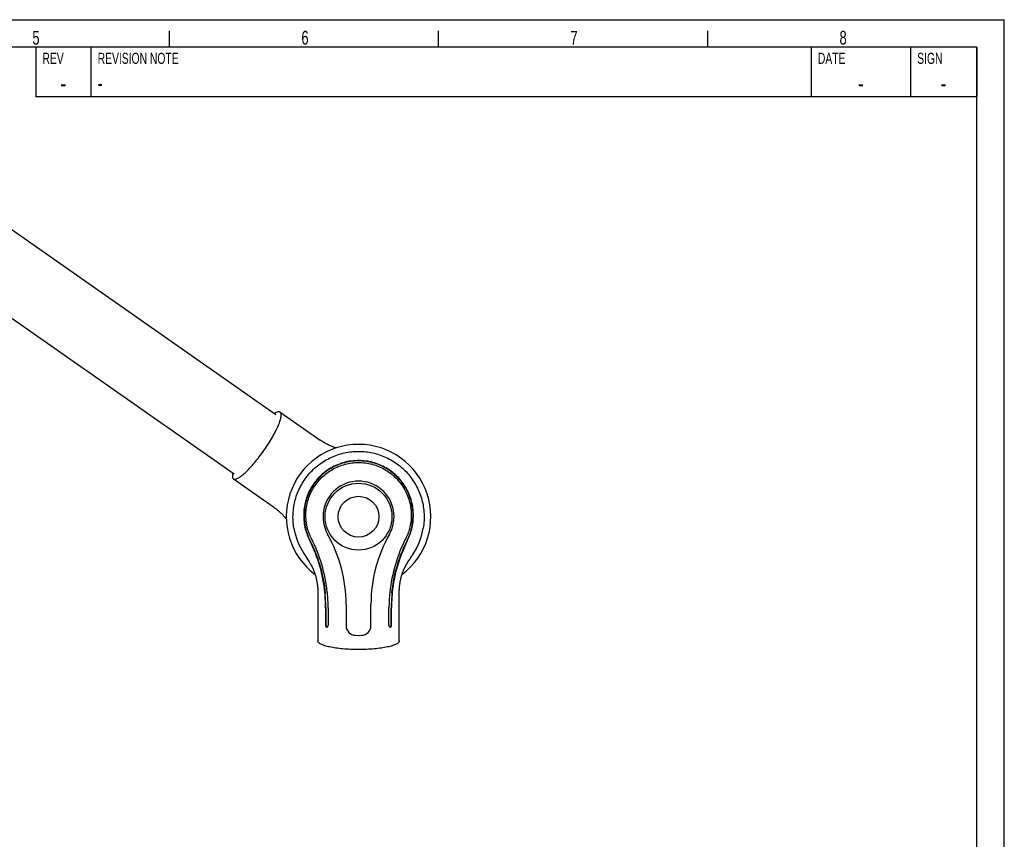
# Model space of a CAD drawing. Extents: x 0 to 420, y 0 to 297.
# Tile 7 of 7: x 242 to 420, y 148 to 297. Entities that reach past the tile are written whole.
import ezdxf

# ---------------------------------------------------------------- set-up
doc = ezdxf.new("R2010")
doc.units = 0
doc.header["$LTSCALE"] = 23.1
for name, color, linetype in [('102162_DXF_CONTINUOUS_LINE', 7, 'CONTINUOUS'), ('102180_DXF_FORMAT', 7, 'CONTINUOUS'), ('102200_DXF_CONTINUOUS_LINE', 7, 'CONTINUOUS')]:
    doc.layers.add(name, color=color, linetype=linetype)
doc.styles.get("Standard").update_dxf_attribs({"font": 'txt', "width": 0.7})
doc.styles.add('TEXTSTYLE_2', font='txt', dxfattribs={"width": 0.7})

msp = doc.modelspace()

# ---------------------------------------------------------------- linework, layer by layer
at = {"layer": '102162_DXF_CONTINUOUS_LINE', "color": 7, "linetype": 'CONTINUOUS'}
for p, q in [((225.87, 268.98), (287.99, 225.48)), ((218.33, 258.2), (280.44, 214.71))]:
    msp.add_line(p, q, dxfattribs=at)
at = {"layer": '102180_DXF_FORMAT', "color": 7, "linetype": 'CONTINUOUS'}
for p, q in [((0, 297), (420, 297)), ((420, 0), (420, 297)), ((268.75, 292), (268.75, 295)), ((317.5, 292), (317.5, 295)), ((366.25, 292), (366.25, 295)), ((415, 292), (25, 292)), ((415, 292), (244.5, 292)), ((244.5, 292), (244.5, 283)), ((254.5, 292), (254.5, 283)), ((385, 292), (385, 283)), ((403, 292), (403, 283)), ((415, 292), (415, 283)), ((415, 5), (415, 292)), ((415, 283), (244.5, 283))]:
    msp.add_line(p, q, dxfattribs=at)
at = {"layer": '102200_DXF_CONTINUOUS_LINE', "color": 7, "linetype": 'CONTINUOUS'}
for p, q in [((288.79, 225.9), (296.03, 220.83)), ((294.43, 203.04), (294.44, 203.03)), ((311.55, 203.03), (311.56, 203.04)), ((293.07, 200.28), (293.07, 200.29)), ((293.07, 200.29), (293.19, 200.09)), ((293.08, 200.26), (293.07, 200.28)), ((293.19, 200.09), (293.3, 199.92)), ((293.3, 199.92), (293.39, 199.77)), ((312.56, 199.71), (312.66, 199.86)), ((312.66, 199.86), (312.74, 200)), ((312.74, 200), (312.92, 200.29)), ((312.92, 200.29), (312.91, 200.27)), ((293.39, 199.77), (293.49, 199.62)), ((293.49, 199.62), (293.59, 199.45)), ((293.59, 199.45), (293.81, 199.12)), ((293.81, 199.12), (293.84, 199.06)), ((293.84, 199.06), (294.02, 198.79)), ((294.02, 198.79), (294.08, 198.68)), ((294.08, 198.68), (294.15, 198.58)), ((311.76, 198.46), (311.83, 198.56)), ((311.83, 198.56), (311.89, 198.66)), ((311.89, 198.66), (311.99, 198.82)), ((312.32, 199.32), (312.46, 199.55)), ((312.46, 199.55), (312.56, 199.71)), ((295.62, 193.29), (295.62, 184.45)), ((296.89, 193.14), (296.88, 193.2)), ((297.34, 193.21), (297.34, 193.2)), ((309.11, 193.2), (309.1, 193.14)), ((300.74, 191.07), (300.74, 187.21)), ((305.24, 187.21), (305.24, 191.07)), ((297.02, 190.41), (297.02, 187.32)), ((297.07, 190.41), (297.07, 187.32)), ((297.49, 190.41), (297.49, 187.32)), ((308.5, 187.32), (308.5, 190.41)), ((308.92, 187.32), (308.92, 190.41)), ((308.97, 187.32), (308.97, 190.41)), ((302.45, 185.46), (302.99, 185.45)), ((302.99, 185.45), (303.54, 185.46))]:
    msp.add_line(p, q, dxfattribs=at)
for points in [[(298.93, 219.4), (298.83, 219.43), (298.71, 219.47), (298.59, 219.51), (298.46, 219.56), (298.32, 219.61), (298.19, 219.66), (298.05, 219.72), (297.91, 219.78), (297.76, 219.85), (297.61, 219.92), (297.46, 219.99), (297.31, 220.07), (297.15, 220.15), (296.99, 220.23), (296.84, 220.32), (296.68, 220.41), (296.52, 220.51), (296.35, 220.61), (296.19, 220.72), (296.03, 220.83)], [(280.33, 213.81), (287.57, 208.74), (287.73, 208.63), (287.89, 208.51), (288.04, 208.39), (288.19, 208.27), (288.33, 208.15), (288.47, 208.03), (288.6, 207.91), (288.73, 207.79), (288.86, 207.68), (288.98, 207.56), (289.1, 207.44), (289.21, 207.32), (289.32, 207.21), (289.42, 207.1), (289.52, 206.99), (289.61, 206.88), (289.7, 206.77), (289.78, 206.67), (289.86, 206.57), (289.9, 206.51)], [(294.15, 198.58), (294.21, 198.48), (294.24, 198.43), (294.27, 198.38), (294.3, 198.33), (294.33, 198.29), (294.36, 198.24), (294.39, 198.19), (294.41, 198.14), (294.44, 198.09), (294.47, 198.03), (294.5, 197.98), (294.53, 197.93), (294.56, 197.87), (294.59, 197.81), (294.62, 197.75), (294.65, 197.69), (294.68, 197.63), (294.71, 197.57), (294.74, 197.5), (294.77, 197.42), (294.81, 197.35), (294.84, 197.27), (294.87, 197.19), (294.91, 197.1), (294.94, 197.01), (294.98, 196.92), (295.01, 196.82), (295.05, 196.72), (295.09, 196.61), (295.12, 196.5), (295.16, 196.38), (295.19, 196.26), (295.23, 196.13), (295.27, 196), (295.3, 195.86), (295.33, 195.72), (295.37, 195.57), (295.4, 195.42), (295.43, 195.26), (295.46, 195.1), (295.49, 194.94), (295.51, 194.77), (295.53, 194.59), (295.55, 194.41), (295.57, 194.23), (295.59, 194.05), (295.6, 193.86), (295.61, 193.67), (295.62, 193.48), (295.62, 193.29)], [(310.37, 184.45), (310.37, 193.29), (310.37, 193.48), (310.38, 193.68), (310.39, 193.87), (310.4, 194.06), (310.42, 194.25), (310.44, 194.43), (310.46, 194.61), (310.48, 194.78), (310.51, 194.95), (310.53, 195.12), (310.56, 195.28), (310.59, 195.44), (310.63, 195.59), (310.66, 195.74), (310.69, 195.89), (310.73, 196.03), (310.76, 196.16), (310.8, 196.29), (310.84, 196.41), (310.87, 196.53), (310.91, 196.64), (310.95, 196.75), (310.98, 196.85), (311.02, 196.95), (311.06, 197.04), (311.09, 197.13), (311.13, 197.21), (311.16, 197.3), (311.19, 197.38), (311.23, 197.45), (311.26, 197.52), (311.29, 197.59), (311.32, 197.65), (311.35, 197.72), (311.38, 197.78), (311.41, 197.84), (311.44, 197.89), (311.47, 197.95), (311.5, 198), (311.53, 198.06), (311.56, 198.11), (311.59, 198.16), (311.62, 198.21), (311.64, 198.26), (311.67, 198.31), (311.7, 198.36), (311.73, 198.41), (311.76, 198.46)], [(311.99, 198.82), (312.17, 199.1), (312.32, 199.32)]]:
    msp.add_lwpolyline(points, dxfattribs=at)
for radius in [6.06, 3.7]:
    msp.add_circle((302.99, 206.95), radius, dxfattribs=at)
for centre, radius, start, end in [((302.99, 206.95), 13.1, 306.8943, 233.1061), ((302.99, 206.95), 6.44, 330.4474, 209.5526), ((303.34, 206.93), 12.23, 189.5526, 212.8935), ((274.99, 191.07), 25.75, 0, 29.5526), ((330.99, 191.07), 25.75, 150.4474, 180), ((302.65, 206.92), 12.23, 327.6758, 350.4507), ((270.63, 190.66), 26.38, 5.5258, 26.8266), ((268.9, 190.15), 28.6, 6.2478, 26.7598), ((337.08, 190.15), 28.6, 153.2402, 173.7522), ((335.36, 190.66), 26.38, 153.1734, 174.4742), ((302.44, 207.04), 12.46, 327.2004, 327.7445), ((268.25, 190.41), 28.77, 0.0003, 5.4462), ((267.91, 190.4), 29.15, 0.0028, 5.3762), ((275.44, 190.87), 22.02, 6.0987, 6.2359), ((271.15, 190.41), 26.34, 359.9917, 6.079), ((334.9, 190.41), 26.4, 173.9281, 180.0011), ((330.56, 190.87), 22.03, 173.7643, 173.9287), ((338.04, 190.41), 29.12, 174.6203, 180.0007), ((337.73, 190.41), 28.76, 174.5528, 180.0007), ((302.49, 187.21), 1.75, 180, 268.5), ((303.49, 187.21), 1.75, 271.5, 360), ((308.74, 187.1), 0.149, 264.6796, 269.9914)]:
    msp.add_arc(centre, radius, start, end, dxfattribs=at)
for points, knots in [([(285.85, 218.96), (286.12, 219.35), (286.65, 220.14), (287.37, 221.32), (287.98, 222.44), (288.46, 223.45), (288.75, 224.22), (288.9, 224.76), (288.97, 225.09), (288.99, 225.37), (288.97, 225.6), (288.91, 225.78), (288.84, 225.87), (288.79, 225.9)], [0, 0, 0, 0, 0.186918, 0.366526, 0.532036, 0.67751, 0.798277, 0.848393, 0.891376, 0.927263, 0.956448, 0.979966, 1, 1, 1, 1]), ([(288.79, 225.9), (288.74, 225.93), (288.6, 225.98), (288.35, 225.94), (288.06, 225.83), (287.86, 225.72), (287.75, 225.65)], [0, 0, 0, 0, 0.170142, 0.381193, 0.655101, 1, 1, 1, 1]), ([(280.33, 213.81), (280.37, 213.78), (280.48, 213.74), (280.68, 213.75), (280.9, 213.81), (281.15, 213.93), (281.44, 214.1), (281.89, 214.42), (282.51, 214.96), (283.3, 215.76), (284.14, 216.71), (285.01, 217.79), (285.57, 218.56), (285.85, 218.96)], [0, 0, 0, 0, 0.020034, 0.043552, 0.072737, 0.108625, 0.151607, 0.201723, 0.32249, 0.467964, 0.633473, 0.813081, 1, 1, 1, 1]), ([(291.28, 204.9), (291.14, 205.74), (291.03, 207.48), (291.44, 210.05), (292.39, 212.47), (293.84, 214.63), (295.72, 216.42), (297.95, 217.77), (300.41, 218.61), (302.13, 218.79), (302.99, 218.79)], [0, 0, 0, 0, 0.125011, 0.250011, 0.375011, 0.500009, 0.625007, 0.750005, 0.875, 1, 1, 1, 1]), ([(302.99, 218.79), (303.85, 218.79), (305.58, 218.61), (308.04, 217.77), (310.27, 216.42), (312.15, 214.63), (313.6, 212.47), (314.55, 210.05), (314.95, 207.48), (314.85, 205.74), (314.71, 204.9)], [0, 0, 0, 0, 0.125, 0.249995, 0.374993, 0.499991, 0.624989, 0.749989, 0.874989, 1, 1, 1, 1]), ([(302.99, 217.12), (302.13, 217.12), (300.81, 216.95), (299.16, 216.39), (297.6, 215.62), (295.87, 214.28), (294.54, 212.54), (293.78, 210.99), (293.23, 209.36), (292.95, 207.25), (293.24, 204.78), (293.81, 203.26), (294.16, 202.56)], [0, 0, 0, 0, 0.127967, 0.192053, 0.256102, 0.383734, 0.510963, 0.574481, 0.637769, 0.762974, 0.885131, 1, 1, 1, 1]), ([(302.99, 217.06), (302.02, 217.06), (300.05, 216.77), (297.36, 215.48), (295.17, 213.46), (293.71, 210.94), (293.08, 208.35), (293.11, 206.04), (293.53, 204.15), (293.98, 203.06), (294.22, 202.57)], [0, 0, 0, 0, 0.144919, 0.289912, 0.43481, 0.580042, 0.714627, 0.825861, 0.918603, 1, 1, 1, 1]), ([(294.43, 203.04), (294.1, 203.7), (293.58, 205.15), (293.35, 207.49), (293.72, 209.89), (294.69, 212.15), (296.22, 214.1), (298.21, 215.6), (300.52, 216.55), (302.17, 216.76), (302.99, 216.76)], [0, 0, 0, 0, 0.114836, 0.236975, 0.362222, 0.488843, 0.616176, 0.743923, 0.871904, 1, 1, 1, 1]), ([(311.82, 202.56), (312.17, 203.26), (312.74, 204.78), (313.04, 207.25), (312.76, 209.36), (312.21, 210.99), (311.44, 212.54), (310.12, 214.28), (308.38, 215.62), (306.82, 216.39), (305.17, 216.95), (303.86, 217.12), (302.99, 217.12)], [0, 0, 0, 0, 0.11487, 0.237028, 0.362232, 0.42552, 0.489038, 0.616266, 0.743898, 0.807947, 0.872033, 1, 1, 1, 1]), ([(311.77, 202.57), (312.01, 203.06), (312.46, 204.15), (312.88, 206.04), (312.91, 208.35), (312.28, 210.94), (310.81, 213.46), (308.62, 215.48), (305.94, 216.77), (303.97, 217.06), (302.99, 217.06)], [0, 0, 0, 0, 0.081398, 0.174131, 0.285355, 0.419963, 0.565199, 0.71009, 0.855082, 1, 1, 1, 1]), ([(302.99, 216.76), (303.82, 216.76), (305.47, 216.55), (307.78, 215.6), (309.76, 214.1), (311.29, 212.15), (312.27, 209.89), (312.64, 207.49), (312.41, 205.15), (311.89, 203.7), (311.56, 203.04)], [0, 0, 0, 0, 0.128097, 0.256079, 0.383823, 0.511153, 0.637775, 0.763023, 0.885164, 1, 1, 1, 1]), ([(280.21, 214.88), (280.18, 214.75), (280.14, 214.52), (280.14, 214.21), (280.19, 213.97), (280.28, 213.85), (280.33, 213.81)], [0, 0, 0, 0, 0.344899, 0.618807, 0.829858, 1, 1, 1, 1]), ([(294.22, 202.57), (295.03, 200.97), (296.22, 197.87), (296.8, 194.62), (296.94, 193.14)], [0, 0, 0, 0, 0.545746, 1, 1, 1, 1]), ([(309.05, 193.14), (309.19, 194.62), (309.77, 197.87), (310.96, 200.97), (311.77, 202.57)], [0, 0, 0, 0, 0.454255, 1, 1, 1, 1]), ([(297.02, 187.32), (297.02, 187.28), (297.03, 187.18), (297.07, 187.06), (297.14, 186.97), (297.21, 186.95), (297.24, 186.95)], [0, 0, 0, 0, 0.302162, 0.57575, 0.804974, 1, 1, 1, 1]), ([(297.07, 187.32), (297.07, 187.28), (297.08, 187.19), (297.13, 187.05), (297.21, 186.96), (297.27, 186.95)], [0, 0, 0, 0, 0.297256, 0.572072, 1, 1, 1, 1]), ([(297.24, 186.95), (297.27, 186.95), (297.34, 186.97), (297.39, 187.02), (297.41, 187.05)], [0, 0, 0, 0, 0.459085, 1, 1, 1, 1]), ([(297.41, 187.05), (297.42, 187.07), (297.47, 187.15), (297.49, 187.25), (297.49, 187.32)], [0, 0, 0, 0, 0.231709, 1, 1, 1, 1]), ([(308.5, 187.32), (308.5, 187.28), (308.51, 187.19), (308.56, 187.07), (308.63, 186.98), (308.7, 186.95), (308.73, 186.95)], [0, 0, 0, 0, 0.295118, 0.567673, 0.802282, 1, 1, 1, 1]), ([(308.71, 186.95), (308.73, 186.95), (308.78, 186.97), (308.82, 187.02), (308.85, 187.05)], [0, 0, 0, 0, 0.227677, 1, 1, 1, 1]), ([(308.74, 186.95), (308.77, 186.95), (308.84, 186.97), (308.92, 187.06), (308.96, 187.18), (308.97, 187.28), (308.97, 187.32)], [0, 0, 0, 0, 0.195026, 0.42425, 0.697838, 1, 1, 1, 1]), ([(308.85, 187.05), (308.86, 187.07), (308.9, 187.15), (308.92, 187.25), (308.92, 187.32)], [0, 0, 0, 0, 0.230197, 1, 1, 1, 1]), ([(302.99, 182.88), (302.51, 182.88), (301.56, 182.9), (300.18, 182.99), (298.91, 183.13), (297.81, 183.32), (297.01, 183.52), (296.49, 183.7), (296.18, 183.84), (295.94, 183.98), (295.76, 184.13), (295.65, 184.28), (295.62, 184.4), (295.62, 184.45)], [0, 0, 0, 0, 0.186919, 0.36653, 0.532041, 0.677517, 0.798283, 0.848399, 0.89138, 0.927266, 0.95645, 0.979967, 1, 1, 1, 1]), ([(310.37, 184.45), (310.37, 184.4), (310.34, 184.28), (310.23, 184.13), (310.05, 183.98), (309.81, 183.84), (309.5, 183.7), (308.98, 183.52), (308.18, 183.32), (307.07, 183.13), (305.81, 182.99), (304.43, 182.9), (303.48, 182.88), (302.99, 182.88)], [0, 0, 0, 0, 0.020033, 0.04355, 0.072734, 0.10862, 0.151601, 0.201717, 0.322483, 0.467958, 0.633469, 0.81308, 1, 1, 1, 1])]:
    msp.add_open_spline(points, degree=3, knots=knots, dxfattribs=at)

# ---------------------------------------------------------------- texts
at = {"layer": '102180_DXF_FORMAT', "color": 7, "linetype": 'CONTINUOUS', "char_height": 2.5, "attachment_point": 1}
for s, insert, width in [('5', (243.89, 294.98), 2.6786), ('6', (292.64, 294.98), 2.9464), ('7', (341.39, 294.98), 2.9464), ('8', (390.14, 294.98), 2.9464)]:
    msp.add_mtext(s, dxfattribs=dict(at, insert=insert, width=width))
at = {"layer": '102180_DXF_FORMAT', "color": 2, "linetype": 'CONTINUOUS', "style": 'TEXTSTYLE_2'}
for s, insert, char_height, width, attachment_point in [('REV', (245.72, 291), 2, 4.2, 1), ('REVISION NOTE', (255.72, 291), 2, 18.2, 1), ('DATE', (386.22, 291), 2, 5.6, 1), ('SIGN', (404.22, 291), 2, 5.6, 1), ('-', (249.5, 287.25), 3.5, 2.45, 2), ('-', (255.72, 287), 3, 2.1, 1), ('-', (394, 287.25), 3.5, 2.45, 2), ('-', (409, 287.25), 3.5, 2.45, 2)]:
    msp.add_mtext(s, dxfattribs=dict(at, insert=insert, char_height=char_height, width=width, attachment_point=attachment_point))

doc.saveas('drawing.dxf')
